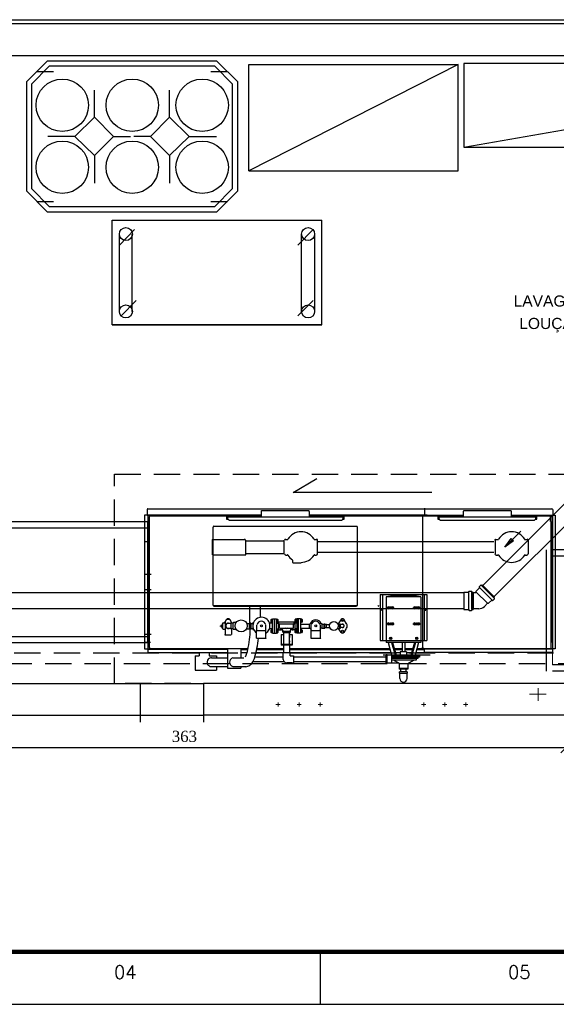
# Model space of a CAD drawing. Header units: millimetres. Extents: x 481 to 729890, y -1 to 83.
# Tile 4 of 60: x 505 to 515, y -1 to 17. Entities that reach past the tile are written whole.
import ezdxf

# ---------------------------------------------------------------- set-up
doc = ezdxf.new("R2010")
doc.units = ezdxf.units.MM
doc.header["$MEASUREMENT"] = 0
doc.linetypes.add('Dashed', pattern=[0.75, 0.5, -0.25])
for name, color, linetype, lineweight in [('AL-Colunas', 7, 'Continuous', 20), ('Simbolos', 1, 'Continuous', 30), ('SIMBOLOS INT', 8, 'Continuous', 5), ('Simbolos_int', 1, 'Continuous', 30), ('TQ-Sentido tubo', 7, 'Continuous', 20), ('TQ-Seção tubo', 1, 'Continuous', 30)]:
    doc.layers.add(name, color=color, linetype=linetype, lineweight=lineweight)
doc.layers.add('Margem', color=4, linetype='Continuous')
doc.styles.add('Arial', font='arial.ttf')
doc.styles.add('ROMANS', font='ROMANS')
doc.styles.add('TimesNewRoman', font='times.ttf')
doc.dimstyles.get("Standard").update_dxf_attribs({"dimtxt": 0.18, "dimasz": 0.18, "dimexe": 0.18, "dimexo": 0.0625, "dimgap": 0.09, "dimtad": 0, "dimtih": 1, "dimtoh": 1, "dimdec": 4, "dimzin": 0, "dimdsep": 46, "dimtxsty": 'Standard', "dimcen": 0.09, "dimadec": 0, "dimazin": 0, "dimtfac": 1, "dimtdec": 4, "dimtofl": 0, "dimtmove": 0, "dimatfit": 3, "dimfxl": 0, "dimtolj": 1, "dimtzin": 0, "dimarcsym": 0})
doc.dimstyles.new('UM_25.000000', dxfattribs={"dimtxt": 0.18, "dimasz": 0.2, "dimexe": 0.1, "dimexo": 0.2, "dimgap": 0, "dimtad": 1, "dimtih": 1, "dimtoh": 1, "dimdec": 1, "dimlfac": 25, "dimzin": 0, "dimdsep": 46, "dimtxsty": 'Standard', "dimblk": 'CLOSED', "dimblk1": 'CLOSED', "dimblk2": 'CLOSED', "dimcen": 0.09, "dimdle": 0.1, "dimadec": 1, "dimazin": 2, "dimtfac": 1, "dimtdec": 4, "dimtofl": 0, "dimtmove": 0, "dimatfit": 3, "dimldrblk": 'CLOSED', "dimfxl": 0, "dimtolj": 1, "dimarcsym": 0})

# ---------------------------------------------------------------- blocks, each defined once
blk = doc.blocks.new('_OBLIQUE')
at = {"color": 0, "linetype": 'ByBlock', "lineweight": -2}
blk.add_line((-0.5, -0.5), (0.5, 0.5), dxfattribs=at)
blk = doc.blocks.new('*D117')
at = {"color": 0, "linetype": 'Continuous', "lineweight": -2}
for p, q in [((500.6, 4.675), (500.6, 3.559)), ((515.111, 4.475), (515.111, 3.559)), ((500.5, 3.659), (515.211, 3.659))]:
    blk.add_line(p, q, dxfattribs=at)
at = {"layer": 'Defpoints', "color": 0}
for p in [(500.6, 4.875), (515.111, 4.675), (515.111, 3.659)]:
    blk.add_point(p, dxfattribs=at)
at = {"color": 0, "lineweight": -2, "xscale": 0.2, "yscale": 0.2, "zscale": 0.2, "rotation": 180}
blk.add_blockref('_OBLIQUE', (500.6, 3.659), dxfattribs=at)
at = {"color": 0, "lineweight": -2, "xscale": 0.2, "yscale": 0.2, "zscale": 0.2}
blk.add_blockref('_OBLIQUE', (515.111, 3.659), dxfattribs=at)
at = {"color": 7, "insert": (507.855, 3.871), "char_height": 0.2118, "attachment_point": 5, "style": 'TimesNewRoman'}
blk.add_mtext('\\A1;363', dxfattribs=at)

msp = doc.modelspace()

# ---------------------------------------------------------------- linework, layer by layer
at = {"color": 7}
for p, q in [((496.2199, 17.4926), (523.0849, 17.4926)), ((500.5999, 16.8146), (522.4909, 16.8146)), ((505.2499, 16.7066), (504.8539, 16.3106)), ((508.4719, 16.7066), (505.2499, 16.7066)), ((508.4719, 16.7066), (508.8679, 16.3106)), ((513.1639, 15.0686), (522.3199, 16.6586)), ((505.2859, 16.6076), (504.9499, 16.2656)), ((505.3669, 16.5026), (505.0489, 16.5026)), ((508.4329, 16.6076), (505.2859, 16.6076)), ((508.6759, 16.5026), (508.3549, 16.5026)), ((508.4329, 16.6076), (508.7689, 16.2656)), ((504.8539, 16.3106), (504.8539, 14.2406)), ((508.8679, 14.2406), (508.8679, 16.3106)), ((504.9499, 16.2656), (504.9499, 14.2826)), ((506.1439, 15.6416), (506.1439, 16.1546)), ((507.5749, 15.6416), (507.5749, 16.1546)), ((508.7689, 14.2826), (508.7689, 16.2656)), ((505.7749, 15.2756), (505.2619, 15.2756)), ((506.5099, 15.2756), (506.8279, 15.2756)), ((507.2089, 15.2756), (506.8939, 15.2756)), ((507.9439, 15.2756), (508.4629, 15.2756)), ((506.1439, 14.9096), (506.1439, 14.3876)), ((507.5749, 14.9096), (507.5749, 14.3876)), ((504.8539, 14.2406), (505.2499, 13.8416)), ((504.9499, 14.2826), (505.2859, 13.9436)), ((508.4329, 13.9436), (508.7689, 14.2826)), ((508.4719, 13.8416), (508.8679, 14.2406)), ((505.0489, 14.0396), (505.3669, 14.0396)), ((508.3549, 14.0396), (508.6759, 14.0396)), ((505.2859, 13.9436), (508.4329, 13.9436)), ((505.2499, 13.8416), (508.4719, 13.8416)), ((506.4799, 13.6796), (510.4639, 13.6796)), ((506.4799, 11.6906), (506.4799, 13.6796)), ((510.4639, 11.6906), (510.4639, 13.6796)), ((506.6209, 13.2086), (506.9089, 13.5026)), ((510.0109, 13.2086), (510.2989, 13.5026)), ((506.6209, 11.9486), (506.6209, 13.4186)), ((506.8639, 11.9486), (506.8639, 13.4186)), ((510.0799, 11.9486), (510.0799, 13.4186)), ((510.3319, 11.9486), (510.3319, 13.4186)), ((506.9389, 12.1556), (506.6539, 11.8646)), ((510.2989, 12.1556), (510.0109, 11.8646)), ((510.4639, 11.6906), (506.4799, 11.6906)), ((506.4799, 11.6906), (510.4639, 11.6906)), ((509.9209, 8.5076), (510.3739, 8.7746)), ((512.5549, 8.5076), (509.9209, 8.5076)), ((500.7949, 7.9556), (507.1609, 7.9556)), ((500.9179, 7.8386), (507.1609, 7.8386)), ((514.7329, 5.1146), (514.7329, 7.4156)), ((519.8179, 7.4156), (514.8469, 7.4156)), ((519.7039, 7.2986), (514.8469, 7.2986)), ((500.7949, 5.6546), (507.1609, 5.6546)), ((500.9179, 5.7716), (507.1609, 5.7716)), ((519.7039, 5.2316), (514.8469, 5.2316)), ((519.8179, 5.1146), (514.8469, 5.1146)), ((496.4149, 4.8746), (508.2169, 4.8746)), ((507.0229, 4.1396), (507.0229, 4.8746)), ((523.5709, 4.8746), (508.2169, 4.8746)), ((496.4149, 4.2746), (508.2169, 4.2746)), ((523.5709, 4.2746), (508.2169, 4.2746))]:
    msp.add_line(p, q, dxfattribs=at)
at = {"color": 8}
for p, q in [((507.0979, 8.0756), (507.0979, 5.5346)), ((509.3179, 8.0756), (507.0979, 8.0756)), ((507.1489, 8.1866), (507.1489, 8.0816)), ((507.1489, 8.0816), (507.1489, 8.0756)), ((507.1489, 8.0756), (509.3179, 8.0756)), ((507.1609, 8.1956), (514.8469, 8.1956)), ((507.1609, 8.0756), (507.1609, 5.5346)), ((507.1909, 5.5586), (507.1909, 8.0516)), ((507.2059, 8.0666), (508.7569, 8.0666)), ((508.6549, 8.0666), (508.6549, 8.0036)), ((508.6549, 8.0636), (508.7569, 8.0636)), ((508.7569, 8.0636), (508.7569, 8.0666)), ((508.7689, 8.0666), (508.7689, 8.0456)), ((509.3179, 8.0666), (508.7689, 8.0666)), ((509.3179, 8.0456), (509.3179, 8.1626)), ((509.3179, 8.1626), (510.2149, 8.1626)), ((510.2299, 8.0456), (510.2299, 8.1476)), ((512.4679, 8.0756), (510.2299, 8.0756)), ((510.2299, 8.0756), (512.4139, 8.0756)), ((510.7759, 8.0666), (510.2299, 8.0666)), ((510.5689, 8.0756), (510.5689, 8.0666)), ((510.7759, 8.0666), (510.7759, 8.0456)), ((510.7789, 8.0636), (510.7789, 8.0666)), ((510.7789, 8.0666), (512.3659, 8.0666)), ((510.7789, 8.0636), (510.8929, 8.0636)), ((510.8929, 8.0036), (510.8929, 8.0666)), ((512.3839, 5.5586), (512.3839, 8.0516)), ((512.3869, 7.9556), (512.3869, 8.0516)), ((512.3989, 8.0666), (512.7799, 8.0666)), ((512.3989, 8.0636), (512.7799, 8.0636)), ((512.4139, 8.0816), (512.4199, 8.0816)), ((512.4139, 8.0816), (512.4139, 8.0756)), ((512.4199, 8.1866), (512.4199, 8.0816)), ((512.4199, 8.0756), (513.1609, 8.0756)), ((512.6719, 8.0666), (512.6719, 8.0036)), ((512.6719, 8.0636), (512.7799, 8.0636)), ((512.6749, 8.0306), (512.6749, 8.0516)), ((512.6839, 8.0336), (512.6839, 8.0516)), ((512.6899, 8.0636), (512.7139, 8.0636)), ((512.7139, 8.0636), (512.7319, 8.0516)), ((512.7319, 8.0456), (512.7319, 8.0516)), ((512.7469, 8.0636), (512.7859, 8.0636)), ((512.7469, 8.0636), (512.7469, 8.0516)), ((512.7469, 8.0516), (512.7859, 8.0516)), ((512.7799, 8.0636), (512.7799, 8.0666)), ((513.1609, 8.0666), (512.7859, 8.0666)), ((512.7859, 8.0666), (512.7859, 8.0456)), ((513.1609, 8.0456), (513.1609, 8.1476)), ((513.1669, 8.1626), (514.0579, 8.1626)), ((514.0699, 8.0456), (514.0699, 8.1476)), ((514.0699, 8.0756), (514.8499, 8.0756)), ((514.0699, 8.0756), (514.8979, 8.0756)), ((514.4419, 8.0666), (514.0699, 8.0666)), ((514.4419, 8.0666), (514.4419, 8.0456)), ((514.4809, 8.0636), (514.4419, 8.0636)), ((514.4809, 8.0516), (514.4419, 8.0516)), ((514.4509, 8.0666), (514.8079, 8.0666)), ((514.4509, 8.0636), (514.4509, 8.0666)), ((514.4509, 8.0636), (514.8079, 8.0636)), ((514.4509, 8.0636), (514.5529, 8.0636)), ((514.4809, 8.0636), (514.4809, 8.0516)), ((514.5139, 8.0636), (514.4989, 8.0516)), ((514.4989, 8.0516), (514.4989, 8.0456)), ((514.5379, 8.0636), (514.5139, 8.0636)), ((514.5469, 8.0516), (514.5469, 8.0336)), ((514.5499, 8.0306), (514.5499, 8.0516)), ((514.5529, 8.0036), (514.5529, 8.0636)), ((514.5619, 8.0636), (514.6459, 8.0636)), ((514.8139, 7.9556), (514.8139, 8.0516)), ((514.8229, 7.9316), (514.8229, 8.0516)), ((514.8469, 8.0756), (514.8469, 5.5346)), ((514.8499, 8.0816), (514.8499, 8.0756)), ((514.8499, 8.0816), (514.8559, 8.0816)), ((514.8499, 8.0816), (514.8499, 8.0756)), ((514.8559, 8.1866), (514.8559, 8.0816)), ((514.8979, 8.0756), (514.8979, 5.5346)), ((507.1609, 5.6546), (507.1609, 7.9556)), ((508.4149, 7.8656), (511.1299, 7.8656)), ((508.6549, 8.0036), (508.6789, 8.0036)), ((508.6789, 8.0096), (508.6789, 8.0456)), ((508.6789, 8.0456), (510.8689, 8.0456)), ((508.6789, 8.0456), (508.7119, 8.0456)), ((508.7089, 7.9826), (510.8389, 7.9826)), ((509.3179, 8.0456), (510.2299, 8.0456)), ((510.8689, 8.0456), (510.8359, 8.0456)), ((510.8689, 8.0096), (510.8689, 8.0456)), ((510.8689, 8.0456), (510.8689, 8.0426)), ((510.8689, 8.0036), (510.8929, 8.0036)), ((512.3869, 7.9556), (512.3839, 7.9556)), ((512.6989, 8.0186), (512.6719, 8.0186)), ((512.6719, 8.0036), (512.6989, 8.0036)), ((512.6989, 8.0276), (512.6839, 8.0276)), ((512.6899, 8.0306), (512.6989, 8.0306)), ((512.6989, 8.0456), (514.5349, 8.0456)), ((512.6989, 8.0426), (512.6989, 8.0456)), ((512.6989, 8.0096), (512.6989, 8.0456)), ((512.7229, 7.9826), (514.5049, 7.9826)), ((513.1609, 8.0456), (514.0699, 8.0456)), ((514.5349, 8.0456), (514.4989, 8.0456)), ((514.5289, 8.0036), (514.5529, 8.0036)), ((514.5349, 8.0096), (514.5349, 8.0456)), ((514.5379, 8.0306), (514.5349, 8.0306)), ((514.5349, 8.0276), (514.5499, 8.0276)), ((514.5349, 8.0186), (514.5529, 8.0186)), ((514.8139, 7.9556), (514.8229, 7.9556)), ((514.8229, 5.5586), (514.8229, 7.9316)), ((514.8469, 5.6546), (514.8469, 7.9556)), ((508.3999, 6.3626), (508.3999, 7.8506)), ((511.1449, 6.3626), (511.1449, 7.8506)), ((507.1909, 7.5686), (507.0979, 7.5686)), ((508.3879, 7.3256), (508.3879, 7.6016)), ((508.4029, 7.6166), (508.9969, 7.6166)), ((509.0209, 7.3256), (509.0209, 7.6016)), ((509.0209, 7.5866), (509.7529, 7.5866)), ((509.7529, 7.3406), (509.7529, 7.5986)), ((509.7739, 7.6136), (509.8099, 7.6136)), ((510.3319, 7.6136), (510.3679, 7.6136)), ((510.3829, 7.3406), (510.3829, 7.5986)), ((513.7339, 7.5686), (510.3829, 7.5686)), ((512.4679, 7.5686), (512.3839, 7.5686)), ((513.7579, 7.5986), (513.7579, 7.3406)), ((513.7729, 7.6136), (513.8119, 7.6136)), ((514.3309, 7.6136), (514.3699, 7.6136)), ((514.3909, 7.3406), (514.3909, 7.5986)), ((508.3879, 7.3256), (509.0209, 7.3256)), ((509.0209, 7.3496), (509.7529, 7.3496)), ((509.7739, 7.3166), (509.8099, 7.3166)), ((510.3319, 7.3166), (510.3679, 7.3166)), ((513.7339, 7.3646), (510.3829, 7.3646)), ((513.7729, 7.3166), (513.8119, 7.3166)), ((514.3309, 7.3166), (514.3699, 7.3166)), ((509.9149, 7.1846), (509.9149, 7.2206)), ((509.9209, 7.1726), (510.0709, 7.1726)), ((507.2209, 6.9476), (507.1189, 6.9476)), ((507.2209, 6.6566), (507.1189, 6.6566)), ((511.5739, 6.5696), (512.4619, 6.5696)), ((511.5739, 6.5696), (511.5739, 5.6936)), ((511.6219, 6.5696), (511.6219, 5.6936)), ((512.4139, 6.5696), (512.4139, 5.6936)), ((512.4619, 6.5696), (512.4619, 5.6936)), ((508.3999, 6.3626), (511.1449, 6.3626)), ((508.4089, 6.3596), (508.4089, 6.3626)), ((508.4089, 6.3476), (508.4239, 6.3626)), ((511.5289, 6.3626), (511.5439, 6.3476)), ((511.5529, 6.3596), (511.5529, 6.3626)), ((511.6879, 6.5216), (511.6879, 5.6936)), ((512.3479, 6.5216), (511.6879, 6.5216)), ((512.3479, 6.5216), (512.3479, 5.6936)), ((508.4209, 6.3446), (509.7529, 6.3446)), ((509.0899, 6.3446), (509.0899, 6.0116)), ((509.2939, 6.3446), (509.2939, 6.1316)), ((509.7529, 6.3446), (511.1239, 6.3446)), ((511.6099, 6.2756), (511.5859, 6.2756)), ((511.5919, 6.2606), (511.5919, 6.2846)), ((511.6999, 6.3146), (511.8409, 6.3146)), ((511.7299, 6.3386), (511.7299, 6.2906)), ((511.7299, 6.3326), (511.8139, 6.3326)), ((511.8139, 6.2966), (511.7299, 6.2966)), ((511.7929, 6.3146), (511.7449, 6.3146)), ((511.7749, 6.3386), (511.7749, 6.2906)), ((511.8139, 6.3386), (511.8139, 6.2906)), ((512.1949, 6.3146), (512.3359, 6.3146)), ((512.2249, 6.3386), (512.2249, 6.2906)), ((512.2249, 6.3326), (512.3089, 6.3326)), ((512.3089, 6.2966), (512.2249, 6.2966)), ((512.2909, 6.3146), (512.2429, 6.3146)), ((512.2699, 6.3386), (512.2699, 6.2906)), ((512.3089, 6.3386), (512.3089, 6.2906)), ((512.4499, 6.2756), (512.4259, 6.2756)), ((512.4349, 6.2606), (512.4349, 6.2846)), ((508.5649, 5.9876), (508.5649, 5.9906)), ((508.5649, 5.9906), (508.5649, 5.9486)), ((508.5769, 5.9906), (508.5649, 5.9906)), ((508.5769, 5.9246), (508.5769, 6.0116)), ((508.5829, 6.0116), (508.5769, 6.0116)), ((508.5829, 5.9156), (508.5829, 6.0236)), ((508.6159, 6.0266), (508.5919, 6.0266)), ((508.6249, 6.0356), (508.6309, 6.0566)), ((508.6279, 6.0446), (508.6249, 6.0266)), ((508.6279, 6.0356), (508.6279, 5.8076)), ((508.6549, 6.0866), (508.6489, 6.0746)), ((508.7419, 6.0206), (508.6879, 6.0206)), ((508.7239, 6.0746), (508.7209, 6.0866)), ((508.7569, 6.0236), (508.7419, 6.0446)), ((508.7419, 5.9156), (508.7419, 6.0236)), ((508.7839, 6.0236), (508.7419, 6.0236)), ((508.7479, 6.0356), (508.7479, 6.0236)), ((508.7839, 5.9126), (508.7839, 6.0266)), ((508.8379, 6.0356), (508.7899, 6.0356)), ((509.0359, 6.0206), (509.0899, 6.0206)), ((509.0899, 5.9156), (509.0899, 6.0206)), ((509.0899, 6.0116), (509.0929, 6.0116)), ((509.0929, 5.9396), (509.0929, 5.9966)), ((509.1169, 6.0266), (509.1019, 6.0266)), ((509.1169, 6.0206), (509.1529, 6.0206)), ((509.1199, 6.0206), (509.1199, 5.9246)), ((509.1529, 6.0356), (509.1529, 5.9006)), ((509.1529, 6.0356), (509.1679, 6.0356)), ((509.4649, 6.0356), (509.4709, 6.0356)), ((509.4709, 6.0356), (509.4709, 6.0266)), ((509.5309, 6.0236), (509.4709, 6.0236)), ((509.5069, 6.0986), (509.5069, 6.0926)), ((509.5069, 6.0446), (509.5069, 6.0926)), ((509.5129, 6.0986), (509.5309, 6.0986)), ((509.5129, 6.0836), (509.5309, 6.0836)), ((509.5129, 6.0566), (509.5309, 6.0566)), ((509.5129, 6.0446), (509.5309, 6.0446)), ((509.5309, 5.8346), (509.5309, 6.1076)), ((509.5309, 6.1076), (509.5669, 6.1076)), ((509.5669, 6.1076), (509.6029, 6.1076)), ((509.5669, 5.8346), (509.5669, 6.1076)), ((509.6029, 5.8346), (509.6029, 6.1076)), ((509.6029, 6.0236), (509.6419, 6.0236)), ((509.6089, 6.0986), (509.6299, 6.0986)), ((509.6089, 6.0866), (509.6299, 6.0866)), ((509.6089, 6.0566), (509.6299, 6.0566)), ((509.6089, 6.0386), (509.6299, 6.0386)), ((509.6329, 6.0926), (509.6329, 6.0506)), ((509.6329, 6.0866), (509.6329, 6.0836)), ((509.6329, 6.0836), (509.6329, 6.0566)), ((509.6419, 5.8946), (509.6419, 6.0446)), ((509.6419, 6.0446), (509.6509, 6.0446)), ((509.6509, 6.0086), (509.6509, 6.0506)), ((509.6509, 6.0506), (509.9419, 6.0506)), ((509.6509, 6.0086), (509.9419, 6.0086)), ((509.6629, 5.9306), (509.6629, 6.0086)), ((509.9299, 5.9306), (509.9299, 6.0086)), ((509.9419, 6.0086), (509.9419, 6.0506)), ((509.9599, 6.0446), (509.9419, 6.0446)), ((509.9629, 6.0866), (509.9599, 6.0836)), ((509.9599, 6.0566), (509.9599, 6.0836)), ((509.9629, 6.0566), (509.9599, 6.0566)), ((509.9599, 5.8946), (509.9599, 6.0446)), ((509.9899, 6.0236), (509.9599, 6.0236)), ((509.9899, 6.0986), (509.9629, 6.0986)), ((509.9629, 6.0506), (509.9629, 6.0926)), ((509.9899, 6.0866), (509.9629, 6.0866)), ((509.9899, 6.0566), (509.9629, 6.0566)), ((509.9899, 6.0386), (509.9629, 6.0386)), ((510.0259, 6.1076), (509.9899, 6.1076)), ((509.9899, 6.1076), (509.9899, 5.8346)), ((510.0619, 6.1076), (510.0259, 6.1076)), ((510.0259, 5.8346), (510.0259, 6.1076)), ((510.0619, 6.1076), (510.0619, 5.8346)), ((510.0859, 6.0986), (510.0619, 6.0986)), ((510.0859, 6.0836), (510.0619, 6.0836)), ((510.0859, 6.0566), (510.0619, 6.0566)), ((510.0859, 6.0446), (510.0619, 6.0446)), ((510.0619, 6.0026), (510.2059, 6.0026)), ((510.0859, 6.0986), (510.0919, 6.0926)), ((510.0859, 6.0446), (510.0919, 6.0446)), ((510.0919, 6.0926), (510.0919, 6.0446)), ((510.2059, 6.0026), (510.2299, 6.0026)), ((510.2299, 5.9276), (510.2299, 6.0116)), ((510.2299, 6.0116), (510.2719, 6.0116)), ((510.4759, 6.0116), (510.4279, 6.0116)), ((510.4759, 5.9276), (510.4759, 6.0116)), ((510.4759, 6.0026), (510.5119, 6.0026)), ((510.5119, 5.9306), (510.5119, 6.0086)), ((510.5119, 6.0086), (510.5239, 6.0086)), ((510.5239, 5.9306), (510.5239, 6.0086)), ((510.5239, 6.0026), (510.5569, 6.0026)), ((510.5569, 5.9396), (510.5569, 6.0026)), ((510.5569, 5.9966), (510.6109, 5.9966)), ((510.7729, 6.0116), (510.8029, 6.0116)), ((510.8269, 6.0866), (510.7789, 6.0116)), ((510.8029, 6.0116), (510.8029, 5.9246)), ((510.8029, 6.0026), (510.8239, 6.0086)), ((510.8239, 5.9306), (510.8239, 6.0086)), ((510.8239, 6.0026), (510.8599, 6.0026)), ((510.9349, 6.0116), (510.8929, 6.0866)), ((511.6999, 6.0116), (511.8409, 6.0116)), ((511.7299, 6.0356), (511.7299, 5.9876)), ((511.7299, 6.0266), (511.8139, 6.0266)), ((511.8139, 5.9906), (511.7299, 5.9906)), ((511.7929, 6.0116), (511.7449, 6.0116)), ((511.7749, 6.0356), (511.7749, 5.9876)), ((511.8139, 6.0356), (511.8139, 5.9876)), ((512.1949, 6.0116), (512.3359, 6.0116)), ((512.2249, 6.0356), (512.2249, 5.9876)), ((512.2249, 6.0266), (512.3089, 6.0266)), ((512.3089, 5.9906), (512.2249, 5.9906)), ((512.2909, 6.0116), (512.2429, 6.0116)), ((512.2699, 6.0356), (512.2699, 5.9876)), ((512.3089, 6.0356), (512.3089, 5.9876)), ((507.2209, 5.8076), (507.1189, 5.8076)), ((508.5439, 5.9636), (508.5439, 5.9756)), ((508.5529, 5.9786), (508.5589, 5.9786)), ((508.5529, 5.9546), (508.5589, 5.9546)), ((508.5649, 5.9486), (508.5769, 5.9486)), ((508.5829, 5.9246), (508.5769, 5.9246)), ((508.6279, 5.9066), (508.5919, 5.9066)), ((508.6159, 5.9126), (508.6279, 5.8946)), ((508.6309, 5.8016), (508.7359, 5.8016)), ((508.7419, 5.9246), (508.6879, 5.9246)), ((508.7839, 5.9156), (508.7419, 5.9156)), ((508.7479, 5.8946), (508.7569, 5.9156)), ((508.7479, 5.9156), (508.7479, 5.8076)), ((508.8379, 5.9066), (508.7899, 5.9066)), ((509.0359, 5.9156), (509.0899, 5.9156)), ((509.0899, 5.9246), (509.0929, 5.9246)), ((509.1169, 5.9126), (509.1019, 5.9126)), ((509.1169, 5.9246), (509.1529, 5.9246)), ((509.1529, 5.9006), (509.1679, 5.9006)), ((509.2279, 5.7416), (509.2279, 5.8826)), ((509.2279, 5.8826), (509.4049, 5.8826)), ((509.2339, 5.8826), (509.2339, 5.9876)), ((509.4019, 5.8826), (509.4019, 5.9876)), ((509.4049, 5.7416), (509.4049, 5.8826)), ((509.4649, 5.9006), (509.4709, 5.9006)), ((509.5309, 5.9156), (509.4709, 5.9156)), ((509.4709, 5.9126), (509.4709, 5.9006)), ((509.5069, 5.8946), (509.5069, 5.8916)), ((509.5069, 5.8466), (509.5069, 5.8916)), ((509.5129, 5.8946), (509.5309, 5.8946)), ((509.5129, 5.8826), (509.5309, 5.8826)), ((509.5129, 5.8556), (509.5309, 5.8556)), ((509.5129, 5.8466), (509.5309, 5.8466)), ((509.5309, 5.8346), (509.5669, 5.8346)), ((509.5669, 5.8346), (509.6029, 5.8346)), ((509.6029, 5.9156), (509.6419, 5.9156)), ((509.6089, 5.8946), (509.6299, 5.8946)), ((509.6089, 5.8826), (509.6299, 5.8826)), ((509.6089, 5.8556), (509.6299, 5.8556)), ((509.6089, 5.8376), (509.6299, 5.8376)), ((509.6329, 5.8916), (509.6329, 5.8496)), ((509.6329, 5.8856), (509.6329, 5.8826)), ((509.6329, 5.8826), (509.6329, 5.8556)), ((509.6419, 5.8946), (509.6779, 5.8946)), ((509.6629, 5.9306), (509.9299, 5.9306)), ((509.6779, 5.8946), (509.6779, 5.9306)), ((509.6809, 5.8946), (509.6959, 5.8946)), ((509.6959, 5.9006), (509.6959, 5.9306)), ((509.6959, 5.8076), (509.7469, 5.8076)), ((509.6959, 5.8076), (509.6959, 5.6066)), ((509.7259, 5.8556), (509.7259, 5.8706)), ((509.7289, 5.8706), (509.8699, 5.8706)), ((509.7289, 5.8496), (509.8699, 5.8496)), ((509.7469, 5.6156), (509.7469, 5.8496)), ((509.8549, 5.6156), (509.8549, 5.8496)), ((509.8549, 5.8076), (509.9029, 5.8076)), ((509.8729, 5.8556), (509.8729, 5.8706)), ((509.8909, 5.9066), (509.8969, 5.9066)), ((509.8969, 5.9006), (509.8969, 5.9306)), ((509.9029, 5.8946), (509.9179, 5.8946)), ((509.9029, 5.8076), (509.9029, 5.6066)), ((509.9179, 5.8946), (509.9179, 5.9306)), ((509.9599, 5.8946), (509.9179, 5.8946)), ((509.9899, 5.9156), (509.9599, 5.9156)), ((509.9629, 5.8856), (509.9599, 5.8826)), ((509.9599, 5.8556), (509.9599, 5.8826)), ((509.9629, 5.8556), (509.9599, 5.8556)), ((509.9899, 5.8946), (509.9629, 5.8946)), ((509.9629, 5.8496), (509.9629, 5.8916)), ((509.9899, 5.8826), (509.9629, 5.8826)), ((509.9899, 5.8556), (509.9629, 5.8556)), ((509.9899, 5.8376), (509.9629, 5.8376)), ((510.0259, 5.8346), (509.9899, 5.8346)), ((510.0619, 5.8346), (510.0259, 5.8346)), ((510.0619, 5.9306), (510.2059, 5.9306)), ((510.0859, 5.8946), (510.0619, 5.8946)), ((510.0859, 5.8826), (510.0619, 5.8826)), ((510.0859, 5.8556), (510.0619, 5.8556)), ((510.0859, 5.8466), (510.0619, 5.8466)), ((510.0859, 5.8946), (510.0919, 5.8916)), ((510.0859, 5.8466), (510.0919, 5.8466)), ((510.0919, 5.8916), (510.0919, 5.8466)), ((510.2059, 5.9306), (510.2299, 5.9306)), ((510.2299, 5.9276), (510.2659, 5.9276)), ((510.2629, 5.7416), (510.2629, 5.8826)), ((510.2629, 5.8826), (510.4429, 5.8826)), ((510.2659, 5.8826), (510.2659, 5.9876)), ((510.4399, 5.8826), (510.4399, 5.9876)), ((510.4759, 5.9276), (510.4399, 5.9276)), ((510.4429, 5.7416), (510.4429, 5.8826)), ((510.4759, 5.9306), (510.5119, 5.9306)), ((510.5119, 5.9306), (510.5239, 5.9306)), ((510.5239, 5.9396), (510.5569, 5.9396)), ((510.5569, 5.9426), (510.6109, 5.9426)), ((510.7729, 5.9246), (510.8029, 5.9246)), ((510.7789, 5.9246), (510.8269, 5.8496)), ((510.8029, 5.9306), (510.8239, 5.9306)), ((510.8599, 5.9396), (510.8239, 5.9396)), ((510.8929, 5.8496), (510.9349, 5.9246)), ((507.1129, 5.6636), (507.2089, 5.6636)), ((509.2339, 5.7386), (509.4019, 5.7386)), ((509.9029, 5.6156), (509.6959, 5.6156)), ((509.7229, 5.6066), (509.7229, 5.6156)), ((509.8729, 5.6066), (509.8729, 5.6156)), ((510.2659, 5.7386), (510.4399, 5.7386)), ((511.5739, 5.6936), (512.4619, 5.6936)), ((511.6879, 5.6936), (511.6879, 5.6546)), ((512.3479, 5.6546), (511.6879, 5.6546)), ((511.7299, 5.6546), (511.7929, 5.4146)), ((511.7929, 5.7356), (511.7449, 5.7356)), ((511.7749, 5.7116), (511.7749, 5.7596)), ((511.7899, 5.6546), (511.8589, 5.4146)), ((511.8109, 5.6546), (511.8769, 5.4146)), ((511.9909, 5.6546), (511.9909, 5.4776)), ((512.0449, 5.6546), (512.0449, 5.4776)), ((512.2249, 5.6546), (512.1589, 5.4146)), ((512.2459, 5.6546), (512.1769, 5.4146)), ((512.2909, 5.7356), (512.2429, 5.7356)), ((512.3059, 5.6546), (512.2429, 5.4146)), ((512.2699, 5.7116), (512.2699, 5.7596)), ((512.3479, 5.6936), (512.3479, 5.6546)), ((507.0979, 5.5346), (508.6759, 5.5346)), ((507.1579, 5.5346), (507.1579, 5.4656)), ((507.1579, 5.5316), (508.6759, 5.5316)), ((507.1579, 5.4656), (508.6759, 5.4656)), ((507.2059, 5.5436), (509.0599, 5.5436)), ((508.1329, 5.4656), (508.1329, 5.4056)), ((508.3279, 5.4656), (508.3279, 5.4056)), ((508.6759, 5.5436), (508.6759, 5.1686)), ((508.9279, 5.5436), (508.9279, 5.3666)), ((508.9279, 5.5346), (509.0599, 5.5346)), ((508.9279, 5.5316), (509.0569, 5.5316)), ((508.9279, 5.5256), (509.0569, 5.5256)), ((508.9279, 5.4656), (509.0449, 5.4656)), ((509.2159, 5.4656), (509.7469, 5.4656)), ((509.2339, 5.5436), (509.7469, 5.5436)), ((509.2339, 5.5346), (509.7469, 5.5346)), ((509.2339, 5.5316), (509.7469, 5.5316)), ((509.2339, 5.5256), (509.7469, 5.5256)), ((509.9029, 5.6066), (509.6959, 5.6066)), ((509.7289, 5.3336), (509.7289, 5.4626)), ((509.8669, 5.4626), (509.7289, 5.4626)), ((509.7469, 5.4626), (509.7469, 5.6066)), ((509.8549, 5.6066), (509.8549, 5.4626)), ((509.8549, 5.5436), (511.7569, 5.5436)), ((509.8549, 5.5346), (511.7629, 5.5346)), ((509.8549, 5.5316), (511.7629, 5.5316)), ((509.8549, 5.5256), (511.7629, 5.5256)), ((509.8549, 5.4656), (511.7779, 5.4656)), ((509.8669, 5.4026), (509.8669, 5.4626)), ((511.8409, 5.5436), (511.9909, 5.5436)), ((511.8409, 5.5346), (511.9909, 5.5346)), ((511.8469, 5.5316), (511.9909, 5.5316)), ((511.8469, 5.5256), (511.9909, 5.5256)), ((511.8619, 5.4656), (511.9579, 5.4656)), ((511.9579, 5.4776), (511.9579, 5.4146)), ((512.0779, 5.4776), (511.9579, 5.4776)), ((512.0449, 5.5436), (512.1949, 5.5436)), ((512.0449, 5.5346), (512.1949, 5.5346)), ((512.0449, 5.5316), (512.1889, 5.5316)), ((512.0449, 5.5256), (512.1889, 5.5256)), ((512.0779, 5.4776), (512.0779, 5.4146)), ((512.0779, 5.4656), (512.1739, 5.4656)), ((512.2579, 5.4656), (512.4139, 5.4656)), ((512.2729, 5.5436), (512.3659, 5.5436)), ((512.2729, 5.5346), (512.4679, 5.5346)), ((512.2729, 5.5316), (512.4139, 5.5316)), ((512.2729, 5.5256), (512.4139, 5.5256)), ((512.3989, 5.5436), (514.8079, 5.5436)), ((514.8979, 5.5346), (512.4109, 5.5346)), ((514.8499, 5.5316), (512.4109, 5.5316)), ((512.4139, 5.5346), (512.4139, 5.4656)), ((514.8499, 5.4656), (512.4139, 5.4656)), ((514.8499, 5.5346), (514.8499, 5.4656)), ((508.0579, 5.4056), (508.1329, 5.4056)), ((508.0579, 5.4056), (508.0579, 5.1326)), ((508.2919, 5.3096), (508.2889, 5.2946)), ((508.2889, 5.2946), (508.2889, 5.2826)), ((508.2889, 5.2826), (508.2889, 5.2736)), ((508.2889, 5.2736), (508.2919, 5.2586)), ((508.2949, 5.3216), (508.2919, 5.3096)), ((508.2919, 5.2586), (508.2949, 5.2406)), ((508.3069, 5.3396), (508.2949, 5.3216)), ((508.2949, 5.2406), (508.3069, 5.2286)), ((508.3189, 5.3516), (508.3069, 5.3396)), ((508.3279, 5.3546), (508.3189, 5.3516)), ((508.3279, 5.4056), (508.4629, 5.4056)), ((508.3399, 5.3576), (508.3279, 5.3546)), ((508.3549, 5.3666), (508.3399, 5.3576)), ((508.3669, 5.3666), (508.3549, 5.3666)), ((508.3729, 5.3666), (508.6789, 5.3666)), ((508.4629, 5.4056), (508.4629, 5.3666)), ((508.7809, 5.3666), (508.9819, 5.3666)), ((509.1559, 5.2946), (509.7469, 5.2946)), ((509.1979, 5.3816), (509.7289, 5.3816)), ((509.8009, 5.2736), (509.9059, 5.2736)), ((509.8669, 5.4026), (509.9059, 5.4026)), ((509.9059, 5.4056), (509.9299, 5.4056)), ((509.9059, 5.4056), (509.9059, 5.4026)), ((509.9059, 5.2736), (509.9059, 5.2616)), ((509.9059, 5.2616), (509.9299, 5.2616)), ((509.9299, 5.4056), (509.9299, 5.2616)), ((509.9299, 5.3816), (511.6879, 5.3816)), ((509.9299, 5.2946), (511.6879, 5.2946)), ((512.5279, 5.4146), (511.6339, 5.4146)), ((511.6879, 5.2586), (511.6879, 5.4236)), ((511.7059, 5.4236), (511.6879, 5.4236)), ((511.7059, 5.2586), (511.6879, 5.2586)), ((511.7059, 5.2586), (511.7059, 5.4236)), ((511.7929, 5.4176), (511.7059, 5.4176)), ((511.7929, 5.2616), (511.7059, 5.2616)), ((511.7929, 5.4176), (511.7929, 5.2616)), ((512.3239, 5.4146), (511.7929, 5.4146)), ((512.3239, 5.3996), (511.7929, 5.3996)), ((512.3239, 5.3756), (511.7929, 5.3756)), ((512.2909, 5.3546), (511.7929, 5.3546)), ((512.2579, 5.3216), (511.7929, 5.3216)), ((511.9249, 5.2616), (511.7929, 5.2616)), ((511.9369, 5.2586), (511.8289, 5.3216)), ((511.9369, 5.2586), (511.9369, 5.1656)), ((511.9369, 5.2586), (512.0989, 5.2586)), ((512.0989, 5.2586), (512.2069, 5.3216)), ((512.0989, 5.2586), (512.0989, 5.1656)), ((512.2579, 5.3546), (512.2579, 5.3216)), ((512.2909, 5.3756), (512.2909, 5.3546)), ((512.3239, 5.4146), (512.3239, 5.3756)), ((508.0579, 5.1326), (508.4629, 5.1326)), ((508.3069, 5.2286), (508.3189, 5.2166)), ((508.3189, 5.2166), (508.3279, 5.2136)), ((508.3279, 5.2136), (508.3399, 5.2016)), ((508.3399, 5.2016), (508.3549, 5.2016)), ((508.3549, 5.2016), (508.3729, 5.1986)), ((508.3669, 5.1986), (508.6759, 5.1986)), ((508.4629, 5.1986), (508.4629, 5.1326)), ((508.6759, 5.1686), (508.9279, 5.1686)), ((508.7809, 5.1986), (509.0209, 5.1986)), ((508.9279, 5.1986), (508.9279, 5.1686)), ((512.1019, 5.1656), (511.9339, 5.1656)), ((511.9339, 5.1656), (511.9339, 5.1506)), ((512.1019, 5.1506), (511.9339, 5.1506)), ((511.9429, 5.0726), (511.9429, 5.0966)), ((511.9489, 5.1026), (512.0869, 5.1026)), ((511.9489, 4.9706), (511.9489, 5.0726)), ((511.9489, 5.0726), (512.0869, 5.0726)), ((511.9669, 5.1026), (511.9669, 5.1506)), ((511.9669, 5.1026), (512.0689, 5.1026)), ((512.0689, 5.1026), (512.0689, 5.1506)), ((512.0869, 4.9706), (512.0869, 5.0726)), ((512.0929, 5.0726), (512.0929, 5.0966)), ((512.1019, 5.1656), (512.1019, 5.1506))]:
    msp.add_line(p, q, dxfattribs=at)
msp.add_line((508.2169, 4.8746), (508.2169, 4.1396))
at = {"color": 7}
for points in [[(523.0039, 14.1086), (523.0039, 17.4116), (496.2199, 17.4116)], [(509.0779, 14.6186), (513.0559, 14.6186), (513.0559, 16.6436), (509.0779, 14.6186), (509.0779, 16.6436), (513.0559, 16.6436)]]:
    msp.add_lwpolyline(points, dxfattribs=at)
for points in [[(513.1639, 15.0686), (522.3199, 15.0686), (522.3199, 16.6586), (513.1639, 16.6586), (513.1639, 15.0686)], [(506.1439, 14.9096), (506.5099, 15.2756), (506.1439, 15.6416), (505.7749, 15.2756), (506.1439, 14.9096)], [(507.5749, 14.9096), (507.2089, 15.2756), (507.5749, 15.6416), (507.9439, 15.2756), (507.5749, 14.9096)]]:
    msp.add_lwpolyline(points, close=True, dxfattribs=at)
at = {"color": 7, "linetype": 'Dashed'}
msp.add_lwpolyline([(515.4769, 4.8746), (506.5249, 4.8746), (506.5249, 8.8556), (515.4769, 8.8556), (515.4769, 4.8746)], dxfattribs=at)
at = {"color": 7}
for centre, radius in [((505.5349, 15.8666), 0.4975), ((506.8639, 15.8666), 0.4975), ((508.1929, 15.8666), 0.4975), ((505.5349, 14.6876), 0.4975), ((506.8639, 14.6876), 0.4975), ((508.1929, 14.6876), 0.4975), ((506.7439, 13.4186), 0.1234), ((510.2059, 13.4186), 0.1234), ((506.7439, 11.9486), 0.1234), ((510.2059, 11.9486), 0.1234)]:
    msp.add_circle(centre, radius, dxfattribs=at)
at = {"color": 8}
for centre, radius in [((511.5919, 6.2756), 0.0119), ((511.7749, 6.3146), 0.0199), ((512.2699, 6.3146), 0.0199), ((512.4349, 6.2756), 0.0119), ((508.9339, 5.9726), 0.1137), ((509.3179, 5.9726), 0.0174), ((510.3499, 5.9726), 0.0174), ((510.6949, 5.9726), 0.0853), ((510.8599, 6.0716), 0.0174), ((511.7749, 6.0116), 0.0199), ((512.2699, 6.0116), 0.0199), ((510.8599, 5.8706), 0.0174), ((511.7749, 5.7356), 0.0199), ((512.2699, 5.7356), 0.0199)]:
    msp.add_circle(centre, radius, dxfattribs=at)
for centre, radius, start, end in [((507.1609, 8.1866), 0.0111, 90, 180), ((507.2059, 8.0516), 0.0155, 90, 180), ((510.2149, 8.1476), 0.0126, 0.00004, 89.9999), ((512.3659, 8.0516), 0.0155, 0, 90), ((512.3989, 8.0516), 0.0155, 90, 180), ((512.3989, 8.0516), 0.0095, 90, 180), ((512.4109, 8.1866), 0.0111, 0, 90), ((512.4319, 8.1866), 0.0111, 90, 180), ((512.6659, 8.0516), 0.0091, 0.00003, 61.438), ((512.6899, 8.0516), 0.00637, 90.0002, 180), ((513.1669, 8.1476), 0.0126, 89.9999, 180), ((514.0579, 8.1476), 0.0126, 0.00003, 90), ((514.5379, 8.0516), 0.00637, 0.00003, 90), ((514.5619, 8.0516), 0.0091, 119.272, 180), ((514.8079, 8.0516), 0.0155, 0.00003, 90), ((514.8079, 8.0516), 0.0095, 0.00003, 90), ((514.8379, 8.1866), 0.0111, 0.00003, 90), ((508.4149, 7.8506), 0.0155, 90, 180), ((508.7089, 8.0096), 0.0253, 180, 270), ((510.8389, 8.0096), 0.0253, 270, 0), ((511.1299, 7.8506), 0.0155, 0, 90), ((512.6839, 8.0306), 0.0091, 209.923, 270), ((512.6839, 8.0306), 0.00313, 180, 270), ((512.6899, 8.0336), 0.00637, 180, 270), ((512.7229, 8.0096), 0.0253, 180, 270), ((514.5049, 8.0096), 0.0253, 270, 0), ((514.5379, 8.0336), 0.00637, 270, 0.00002), ((514.5499, 8.0306), 0.00313, 270, 0), ((514.5499, 8.0306), 0.0091, 270, 328.854), ((510.0709, 7.4696), 0.2906, 31.3976, 148.598), ((514.0729, 7.4696), 0.2906, 31.3994, 148.6), ((508.4029, 7.6016), 0.019, 89.9999, 180), ((508.9969, 7.6016), 0.019, 0, 89.9999), ((509.7739, 7.5986), 0.019, 89.9982, 179.998), ((509.8099, 7.6226), 0.0126, 269.998, 328.604), ((510.3319, 7.6226), 0.0126, 211.399, 269.998), ((510.3679, 7.5986), 0.019, 359.998, 89.9982), ((513.7729, 7.5986), 0.019, 89.9999, 180), ((513.8119, 7.6226), 0.0126, 270, 328.606), ((514.3309, 7.6226), 0.0126, 211.4, 270), ((514.3699, 7.5986), 0.019, 0, 89.9998), ((509.7739, 7.3406), 0.019, 179.998, 269.998), ((509.8099, 7.3106), 0.0126, 31.3986, 89.9982), ((510.0709, 7.4696), 0.2906, 211.397, 236.327), ((510.0709, 7.4696), 0.2906, 269.998, 328.6), ((510.3319, 7.3106), 0.0126, 89.9982, 148.592), ((510.3679, 7.3406), 0.019, 269.998, 359.998), ((513.7729, 7.3406), 0.019, 180, 270), ((513.8119, 7.3106), 0.0126, 31.4004, 89.9999), ((514.0729, 7.4696), 0.2906, 211.399, 328.602), ((514.3309, 7.3106), 0.0126, 89.9999, 148.594), ((514.3699, 7.3406), 0.019, 270, 0), ((509.9209, 7.1846), 0.0126, 179.998, 269.998), ((512.0179, 3.8276), 2.7189, 83.0635, 96.9365), ((508.4209, 6.3596), 0.0123, 180, 270), ((511.5379, 6.3596), 0.0123, 270, 0), ((511.7299, 6.3146), 0.0179, 90, 270), ((511.8139, 6.3146), 0.0179, 270, 90), ((512.2249, 6.3146), 0.0179, 90, 270), ((512.3089, 6.3146), 0.0179, 270, 90), ((508.5919, 6.0236), 0.00637, 90, 180), ((508.6159, 6.0356), 0.00637, 270, 339.859), ((508.6879, 6.0356), 0.0601, 359.746, 180), ((508.6879, 5.9726), 0.0516, 66.8842, 293.12), ((508.6879, 5.9726), 0.0475, 90.0002, 270.178), ((508.6879, 6.0716), 0.0379, 30.0024, 149.999), ((508.7899, 6.0266), 0.00607, 89.9999, 180), ((509.1649, 5.9966), 0.0697, 155.91, 204.09), ((509.0539, 5.9966), 0.0697, 335.91, 24.0905), ((509.3179, 5.9726), 0.1627, 0.00012, 236.089), ((509.3179, 5.9726), 0.0871, 11.6821, 168.278), ((509.5129, 6.0926), 0.00734, 110.228, 249.772), ((509.5129, 6.0506), 0.00734, 110.228, 249.772), ((509.5309, 6.0716), 0.0222, 141.56, 218.44), ((509.6509, 6.0716), 0.0464, 162.011, 197.989), ((509.6179, 6.0926), 0.0125, 144.868, 215.132), ((509.6179, 6.0506), 0.0125, 144.868, 215.132), ((509.6179, 6.0926), 0.0125, 324.868, 35.1321), ((509.6179, 6.0506), 0.0125, 324.869, 35.1314), ((509.5849, 6.0716), 0.0464, 342.011, 17.9889), ((509.9749, 6.0926), 0.0125, 144.869, 215.131), ((509.9749, 6.0506), 0.0125, 144.868, 215.132), ((510.0109, 6.0716), 0.0464, 162.011, 197.989), ((509.9419, 6.0716), 0.0464, 342.011, 17.9889), ((509.9779, 6.0926), 0.0125, 324.868, 35.132), ((509.9779, 6.0506), 0.0125, 324.868, 35.1321), ((510.0799, 6.0926), 0.00734, 290.228, 69.7721), ((510.0799, 6.0506), 0.00734, 290.228, 69.7721), ((510.0709, 6.0716), 0.0222, 321.56, 38.4396), ((510.3499, 5.9726), 0.1137, 21.1818, 158.818), ((510.3499, 5.9726), 0.0871, 89.9999, 167.835), ((510.3499, 5.9726), 0.0871, 12.1648, 89.9999), ((510.8599, 5.9726), 0.0885, 149.775, 150.009), ((510.8599, 6.0716), 0.0379, 131.81, 148.837), ((510.8599, 6.0716), 0.0379, 48.1898, 131.81), ((510.8599, 5.9726), 0.0321, 259.834, 100.166), ((510.8599, 5.9726), 0.0316, 270, 90), ((510.8599, 6.0716), 0.0379, 30, 48.1896), ((510.8599, 5.9726), 0.0885, 330, 30), ((511.7299, 6.0116), 0.0179, 90, 270), ((511.8139, 6.0116), 0.0179, 270, 90), ((512.2249, 6.0116), 0.0179, 90, 270), ((512.3089, 6.0116), 0.0179, 270, 90), ((508.5529, 5.9756), 0.00607, 90, 179.999), ((508.5529, 5.9756), 0.00607, 179.999, 270), ((508.5529, 5.9636), 0.00607, 90, 179.999), ((508.5529, 5.9636), 0.00607, 179.999, 270), ((508.5589, 5.9876), 0.00607, 270, 0.00075), ((508.5589, 5.9486), 0.00607, 0.00075, 90), ((508.5919, 5.9156), 0.00637, 180, 270), ((508.6309, 5.8076), 0.00637, 180, 270), ((508.7359, 5.8076), 0.00637, 270, 0.00004), ((508.7899, 5.9126), 0.00607, 180, 270), ((507.2059, 5.9426), 1.9011, 347.03, 359.009), ((509.1649, 5.9396), 0.0697, 155.91, 204.09), ((509.0539, 5.9396), 0.0697, 335.91, 24.0905), ((509.2369, 5.9486), 0.00637, 180, 192.165), ((509.3179, 5.9726), 0.0871, 191.722, 192.165), ((509.3929, 5.9486), 0.00637, 347.835, 0), ((509.3179, 5.9726), 0.1627, 303.914, 0), ((509.5129, 5.8916), 0.00734, 110.228, 249.772), ((509.5129, 5.8496), 0.00734, 110.228, 249.772), ((509.5309, 5.8706), 0.0222, 141.56, 218.44), ((509.6509, 5.8706), 0.0464, 162.011, 197.989), ((509.6179, 5.8916), 0.0125, 144.868, 215.132), ((509.6179, 5.8496), 0.0125, 144.868, 215.132), ((509.6179, 5.8916), 0.0125, 324.868, 35.1321), ((509.6179, 5.8496), 0.0125, 324.869, 35.1314), ((509.5849, 5.8706), 0.0464, 342.011, 17.9889), ((509.6809, 5.9006), 0.00313, 180, 270), ((509.6959, 5.9006), 0.00313, 270, 0.00004), ((509.7019, 5.9006), 0.00313, 90.0002, 180), ((509.7019, 5.8796), 0.0284, 0.00004, 89.9999), ((509.7289, 5.8706), 0.00313, 90.0002, 180), ((509.7289, 5.8556), 0.00313, 180, 270), ((509.7289, 5.8796), 0.00313, 270, 0.00004), ((509.8009, 5.9726), 0.0474, 233.096, 306.904), ((509.8579, 5.9276), 0.00637, 180, 192.165), ((509.8909, 5.8796), 0.0284, 90.0002, 180), ((509.8669, 5.8796), 0.00313, 180, 270), ((509.8699, 5.8706), 0.00313, 0.00004, 89.9999), ((509.8699, 5.8556), 0.00313, 270, 0.00004), ((509.8969, 5.9006), 0.00313, 0.00004, 89.9999), ((509.9029, 5.9006), 0.00313, 180, 270), ((509.9179, 5.9006), 0.00313, 270, 0.00004), ((509.9749, 5.8916), 0.0125, 144.869, 215.131), ((509.9749, 5.8496), 0.0125, 144.868, 215.132), ((510.0109, 5.8706), 0.0464, 162.011, 197.989), ((509.9419, 5.8706), 0.0464, 342.011, 17.9889), ((509.9779, 5.8916), 0.0125, 324.868, 35.132), ((509.9779, 5.8496), 0.0125, 324.868, 35.1321), ((510.0799, 5.8916), 0.00734, 290.228, 69.7721), ((510.0799, 5.8496), 0.00734, 290.228, 69.7721), ((510.0709, 5.8706), 0.0222, 321.56, 38.4396), ((510.3499, 5.9726), 0.1137, 201.185, 221.397), ((510.3499, 5.9726), 0.1137, 318.618, 338.815), ((510.8599, 5.8706), 0.0379, 210, 270), ((510.8599, 5.8706), 0.0379, 270, 330), ((507.1189, 5.9726), 2.1577, 343.543, 353.702), ((509.2339, 5.7416), 0.00637, 180, 270), ((509.4019, 5.7416), 0.00637, 270, 0), ((509.7529, 5.7656), 0.0174, 114.738, 245.263), ((509.7529, 5.6756), 0.0174, 114.738, 245.263), ((509.8429, 5.7656), 0.0174, 294.738, 65.2624), ((509.8429, 5.6756), 0.0174, 294.738, 65.2624), ((510.2659, 5.7416), 0.00637, 180, 270), ((510.4399, 5.7416), 0.00637, 270, 0), ((507.2059, 5.5586), 0.0155, 180, 270), ((508.6489, 5.5826), 0.4142, 331.771, 351.4), ((512.3659, 5.5586), 0.0155, 270, 0), ((512.3989, 5.5586), 0.0155, 180, 270), ((514.8079, 5.5586), 0.0155, 270, 0), ((508.8019, 5.2826), 0.0885, 106.153, 253.568), ((508.8919, 5.4626), 0.3155, 312.986, 341.509), ((509.8009, 5.3336), 0.0665, 180, 270.5), ((509.0119, 5.3336), 0.1377, 271.586, 310.391), ((511.9489, 5.0966), 0.00404, 89.9999, 180), ((511.9489, 5.0726), 0.00404, 180, 270), ((512.0869, 5.0966), 0.00404, 0.00004, 89.9999), ((512.0869, 5.0726), 0.00404, 270, 0.00004), ((512.0179, 4.9706), 0.0672, 180, 0)]:
    msp.add_arc(centre, radius, start, end, dxfattribs=at)
at = {"layer": 'AL-Colunas'}
msp.add_line((514.8469, 7.2986), (514.8469, 5.2316), dxfattribs=at)
at = {"layer": 'Margem', "lineweight": 100}
msp.add_line((627.2443, -0.2193), (483.2443, -0.2193), dxfattribs=at)
at = {"layer": 'Margem', "color": 1}
for p, q in [((510.4443, -1.2193), (510.4443, -0.2193)), ((480.7443, -1.2193), (628.2443, -1.2193))]:
    msp.add_line(p, q, dxfattribs=at)
at = {"layer": 'Simbolos', "color": 5}
for p, q in [((513.4862, 6.7457), (513.4558, 6.7153)), ((513.5017, 6.7372), (513.4918, 6.7457)), ((513.518, 6.7492), (513.5067, 6.7379)), ((513.7485, 6.5187), (513.518, 6.7492)), ((513.1669, 6.6127), (513.2569, 6.6127)), ((513.2609, 6.6167), (513.2619, 6.6277)), ((513.2659, 6.6317), (513.3099, 6.6317)), ((513.3149, 6.6147), (513.3139, 6.6277)), ((513.3189, 6.6107), (513.3419, 6.6107)), ((513.3419, 6.6107), (513.3419, 6.2867)), ((513.3858, 6.6), (513.3419, 6.6)), ((513.4006, 6.6149), (513.3858, 6.6)), ((513.4628, 6.6955), (513.4006, 6.6332)), ((513.4006, 6.6149), (513.4006, 6.6332)), ((513.4635, 6.7004), (513.4558, 6.7096)), ((513.6142, 6.4013), (513.5548, 6.3419)), ((513.6142, 6.4013), (513.6325, 6.4013)), ((513.6948, 6.4635), (513.6325, 6.4013)), ((513.6997, 6.4642), (513.7089, 6.4565)), ((513.745, 6.4869), (513.7146, 6.4565)), ((513.7365, 6.5024), (513.745, 6.4925)), ((513.7485, 6.5187), (513.7372, 6.5074)), ((513.1669, 6.2847), (513.2569, 6.2847)), ((513.2609, 6.2807), (513.2619, 6.2697)), ((513.2659, 6.2657), (513.3099, 6.2657)), ((513.3149, 6.2827), (513.3139, 6.2697)), ((513.3189, 6.2867), (513.3419, 6.2867)), ((513.448, 6.2974), (513.3419, 6.2974))]:
    msp.add_line(p, q, dxfattribs=at)
for centre, radius, start, end in [((513.489, 6.7428), 0.004, 49.9997, 135), ((513.5038, 6.7407), 0.004, 230, 315), ((513.2569, 6.6167), 0.004, 270, 355), ((513.2659, 6.6277), 0.004, 90, 175), ((513.3099, 6.6277), 0.004, 5.00001, 90), ((513.3189, 6.6147), 0.004, 185, 270), ((513.4586, 6.7124), 0.004, 135, 220), ((513.46, 6.6983), 0.004, 315, 39.9999), ((513.6976, 6.4607), 0.004, 49.9997, 135), ((513.7117, 6.4593), 0.004, 230, 315), ((513.74, 6.5045), 0.004, 135, 220), ((513.7421, 6.4897), 0.004, 315, 40.0003), ((513.2569, 6.2807), 0.004, 5.00001, 90), ((513.2659, 6.2697), 0.004, 185, 270), ((513.3099, 6.2697), 0.004, 270, 355), ((513.3189, 6.2827), 0.004, 90, 175), ((513.448, 6.4487), 0.151, 270, 315)]:
    msp.add_arc(centre, radius, start, end, dxfattribs=at)
at = {"layer": 'SIMBOLOS INT', "linetype": 'Continuous'}
for p, q in [((514.5769, 4.6746), (514.5769, 4.7856)), ((514.5769, 4.7856), (514.5769, 4.5456)), ((509.6369, 4.4776), (509.6369, 4.5166)), ((510.0359, 4.4776), (510.0359, 4.5166)), ((510.4349, 4.4776), (510.4349, 4.5166)), ((512.4019, 4.4776), (512.4019, 4.5166)), ((512.8009, 4.4776), (512.8009, 4.5166)), ((513.1999, 4.4776), (513.1999, 4.5166)), ((514.7299, 4.6746), (514.4149, 4.6746)), ((514.5769, 4.6746), (514.7299, 4.6746)), ((509.6369, 4.4776), (509.5949, 4.4776)), ((509.6369, 4.4776), (509.6759, 4.4776)), ((509.6369, 4.4776), (509.6369, 4.4386)), ((510.0359, 4.4776), (509.9969, 4.4776)), ((510.0359, 4.4776), (510.0359, 4.4386)), ((510.0359, 4.4776), (510.0749, 4.4776)), ((510.4349, 4.4776), (510.3959, 4.4776)), ((510.4349, 4.4776), (510.4769, 4.4776)), ((510.4349, 4.4776), (510.4349, 4.4386)), ((512.4019, 4.4776), (512.3599, 4.4776)), ((512.4019, 4.4776), (512.4409, 4.4776)), ((512.4019, 4.4776), (512.4019, 4.4386)), ((512.8009, 4.4776), (512.7619, 4.4776)), ((512.8009, 4.4776), (512.8009, 4.4386)), ((512.8009, 4.4776), (512.8399, 4.4776)), ((513.1999, 4.4776), (513.1609, 4.4776)), ((513.1999, 4.4776), (513.2419, 4.4776)), ((513.1999, 4.4776), (513.1999, 4.4386))]:
    msp.add_line(p, q, dxfattribs=at)
at = {"layer": 'Simbolos_int', "color": 5}
for p, q in [((513.1669, 6.6127), (513.1669, 6.2847)), ((513.2609, 6.2847), (513.2609, 6.6127)), ((513.3149, 6.2867), (513.3149, 6.6107)), ((513.3419, 6.2974), (513.3419, 6.6)), ((513.4006, 6.6149), (513.6142, 6.4013)), ((513.4657, 6.6983), (513.6976, 6.4664)), ((513.7344, 6.5045), (513.5038, 6.7351))]:
    msp.add_line(p, q, dxfattribs=at)
at = {"layer": 'TQ-Seção tubo', "color": 5}
for p, q in [((515.2924, 8.5052), (513.5272, 6.74)), ((515.5045, 8.2931), (513.7393, 6.5279)), ((513.1669, 6.5987), (490.3972, 6.5987)), ((513.1669, 6.2987), (490.3972, 6.2987))]:
    msp.add_line(p, q, dxfattribs=at)
at = {"layer": 'TQ-Seção tubo', "linetype": 'Dashed'}
for p, q in [((515.6217, 5.4536), (490.3972, 5.4536)), ((515.4573, 5.2536), (490.3972, 5.2536))]:
    msp.add_line(p, q, dxfattribs=at)

# ---------------------------------------------------------------- texts
at = {"char_height": 0.2118, "attachment_point": 8, "line_spacing_factor": 0.798, "style": 'Arial'}
for s, insert, width in [('LAVAGEM', (514.8259, 12.0375), 2.663524), ('LOUÇAS', (514.8259, 11.5486), 2.263459)]:
    msp.add_mtext(s, dxfattribs=dict(at, insert=insert, width=width))
at = {"layer": 'Margem', "color": 1, "char_height": 0.25, "width": 1.479069, "attachment_point": 8, "line_spacing_factor": 0.798, "style": 'ROMANS'}
for s, insert in [('04', (506.7318, -0.7346)), ('05', (514.2182, -0.7346))]:
    msp.add_mtext(s, dxfattribs=dict(at, insert=insert))

# ---------------------------------------------------------------- dimensions: what is measured, and where the dimension line sits
at = {"linetype": 'Continuous'}
dim = msp.add_linear_dim(base=(515.1109, 3.6594), p1=(500.5999, 4.8746), p2=(515.1109, 4.6746), text='363', dimstyle='UM_25.000000', override={"dimtxt": 0.2118, "dimasz": 0.2, "dimexe": 0.1, "dimexo": 0.2, "dimtad": 1, "dimtih": 0, "dimtoh": 0, "dimdec": 1, "dimlfac": 25, "dimzin": 8, "dimtxsty": 'TimesNewRoman', "dimblk": 'OBLIQUE', "dimblk1": 'OBLIQUE', "dimblk2": 'OBLIQUE', "dimsah": 1, "dimdle": 0.1, "dimse1": 0, "dimse2": 0, "dimclrt": 7, "dimadec": 1, "dimazin": 3, "dimtmove": 2, "dimldrblk": 'OBLIQUE'}, dxfattribs=at)
dim.commit()
dim.dimension.update_dxf_attribs({"geometry": '*D117', "text_midpoint": (507.8554, 3.8712), "dimtype": 160})

# ---------------------------------------------------------------- leaders
at = {"layer": 'TQ-Sentido tubo'}
msp.add_leader([(513.9466, 7.4699), (514.2461, 7.7694)], dimstyle='Standard', override={"dimasz": 0.2, "dimldrblk": 'CLOSED'}, dxfattribs=at)

doc.saveas('drawing.dxf')
